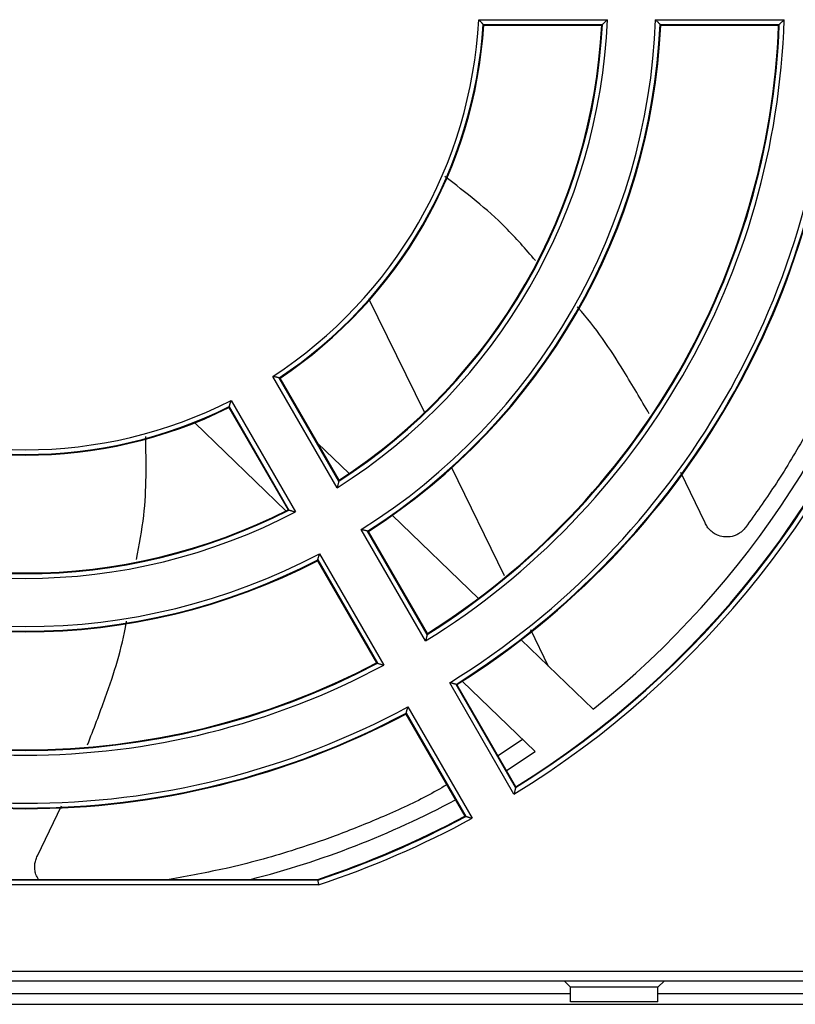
# Model space of a CAD drawing. Header units: inches. Extents: x -16 to 112, y 241 to 387.
# Tile 5 of 9: x 53 to 79, y 318 to 351. Entities that reach past the tile are written whole.
import ezdxf

# ---------------------------------------------------------------- set-up
doc = ezdxf.new("R2010")
doc.units = ezdxf.units.IN
doc.header["$MEASUREMENT"] = 0

# ---------------------------------------------------------------- blocks, each defined once
blk = doc.blocks.new('block 7')
at = {"color": 7, "lineweight": 25}
blk.add_lwpolyline([(7.838, 318.648), (88.105, 318.648)], dxfattribs=at)
blk = doc.blocks.new('block 92')
at = {"color": 7, "lineweight": 25}
blk.add_lwpolyline([(7.224, 317.854), (88.824, 317.854)], dxfattribs=at)
blk = doc.blocks.new('block 130')
at = {"color": 7, "lineweight": 25}
blk.add_open_spline([(45.834, 338.35), (50.226, 336.117), (55.421, 336.117), (59.813, 338.35)], degree=3, dxfattribs=at)
blk = doc.blocks.new('block 132')
at = {"color": 7, "lineweight": 25}
blk.add_open_spline([(43.65, 334.568), (49.396, 331.56), (56.251, 331.56), (61.997, 334.568)], degree=3, dxfattribs=at)
blk = doc.blocks.new('block 133')
at = {"color": 7, "lineweight": 25}
blk.add_lwpolyline([(59.813, 338.35), (61.997, 334.568)], dxfattribs=at)
blk = doc.blocks.new('block 134')
at = {"color": 7, "lineweight": 25}
blk.add_open_spline([(40.648, 329.368), (48.254, 325.293), (57.393, 325.293), (64.999, 329.368)], degree=3, dxfattribs=at)
blk = doc.blocks.new('block 135')
at = {"color": 7, "lineweight": 25}
blk.add_lwpolyline([(62.816, 333.149), (64.999, 329.368)], dxfattribs=at)
blk = doc.blocks.new('block 136')
at = {"color": 7, "lineweight": 25}
blk.add_open_spline([(42.831, 333.149), (49.084, 329.85), (56.563, 329.85), (62.816, 333.149)], degree=3, dxfattribs=at)
blk = doc.blocks.new('block 162')
at = {"color": 7, "lineweight": 25}
blk.add_open_spline([(63.415, 335.386), (68.892, 338.858), (72.32, 344.795), (72.588, 351.275)], degree=3, dxfattribs=at)
blk = doc.blocks.new('block 163')
at = {"color": 7, "lineweight": 25}
blk.add_lwpolyline([(68.22, 351.275), (72.588, 351.275)], dxfattribs=at)
blk = doc.blocks.new('block 164')
at = {"color": 7, "lineweight": 25}
blk.add_open_spline([(61.231, 339.169), (65.361, 341.856), (67.959, 346.355), (68.22, 351.275)], degree=3, dxfattribs=at)
blk = doc.blocks.new('block 165')
at = {"color": 7, "lineweight": 25}
blk.add_lwpolyline([(63.415, 335.386), (61.231, 339.169)], dxfattribs=at)
blk = doc.blocks.new('block 170')
at = {"color": 7, "lineweight": 25}
blk.add_open_spline([(64.234, 333.967), (70.217, 337.734), (73.956, 344.21), (74.226, 351.275)], degree=3, dxfattribs=at)
blk = doc.blocks.new('block 171')
at = {"color": 7, "lineweight": 25}
blk.add_lwpolyline([(66.417, 330.187), (64.234, 333.967)], dxfattribs=at)
blk = doc.blocks.new('block 172')
at = {"color": 7, "lineweight": 25}
blk.add_open_spline([(66.417, 330.187), (73.748, 334.736), (78.318, 342.651), (78.592, 351.275)], degree=3, dxfattribs=at)
blk = doc.blocks.new('block 173')
at = {"color": 7, "lineweight": 25}
blk.add_lwpolyline([(74.226, 351.275), (78.592, 351.275)], dxfattribs=at)
blk = doc.blocks.new('block 175')
at = {"color": 7, "lineweight": 25}
blk.add_lwpolyline([(88.103, 318.968), (7.857, 318.968)], dxfattribs=at)
blk = doc.blocks.new('block 195')
at = {"color": 7, "lineweight": 25}
blk.add_lwpolyline([(62.781, 321.912), (42.866, 321.912)], dxfattribs=at)
blk = doc.blocks.new('block 196')
at = {"color": 7, "lineweight": 25}
blk.add_open_spline([(62.781, 321.912), (64.585, 322.507), (66.331, 323.263), (68, 324.17)], degree=3, dxfattribs=at)
blk = doc.blocks.new('block 197')
at = {"color": 7, "lineweight": 25}
blk.add_lwpolyline([(65.818, 327.95), (68, 324.17)], dxfattribs=at)
blk = doc.blocks.new('block 198')
at = {"color": 7, "lineweight": 25}
blk.add_open_spline([(39.829, 327.95), (47.942, 323.584), (57.705, 323.584), (65.818, 327.95)], degree=3, dxfattribs=at)
blk = doc.blocks.new('block 203')
at = {"color": 7, "lineweight": 25}
blk.add_open_spline([(67.235, 328.768), (75.073, 333.611), (79.955, 342.066), (80.23, 351.275)], degree=3, dxfattribs=at)
blk = doc.blocks.new('block 204')
at = {"color": 7, "lineweight": 25}
blk.add_lwpolyline([(69.418, 324.988), (67.235, 328.768)], dxfattribs=at)
blk = doc.blocks.new('block 205')
at = {"color": 7, "lineweight": 25}
blk.add_open_spline([(69.418, 324.988), (75.834, 328.916), (80.648, 334.993), (83.005, 342.137)], degree=3, dxfattribs=at)
blk = doc.blocks.new('block 375')
at = {"color": 7, "lineweight": 25}
blk.add_open_spline([(63.469, 335.61), (68.775, 339.037), (72.107, 344.808), (72.421, 351.116)], degree=3, dxfattribs=at)
blk = doc.blocks.new('block 376')
at = {"color": 7, "lineweight": 25}
blk.add_open_spline([(72.421, 351.116), (72.423, 351.117), (72.424, 351.118), (72.427, 351.121), (72.429, 351.123), (72.433, 351.127), (72.437, 351.131), (72.442, 351.136), (72.448, 351.141), (72.454, 351.147), (72.46, 351.153), (72.468, 351.16), (72.476, 351.167), (72.483, 351.174), (72.491, 351.182), (72.499, 351.19), (72.508, 351.199), (72.518, 351.208), (72.528, 351.217), (72.536, 351.225), (72.544, 351.233), (72.552, 351.241), (72.564, 351.252), (72.576, 351.264), (72.588, 351.275)], degree=3, knots=[0, 0, 0, 0, 1, 1, 1, 2, 2, 2, 3, 3, 3, 4, 4, 4, 5, 5, 5, 6, 6, 6, 7, 7, 7, 8, 8, 8, 8], dxfattribs=at)
blk = doc.blocks.new('block 377')
at = {"color": 7, "lineweight": 25}
blk.add_open_spline([(63.469, 335.61), (63.469, 335.608), (63.468, 335.606), (63.467, 335.603), (63.467, 335.6), (63.465, 335.595), (63.464, 335.589), (63.462, 335.582), (63.461, 335.575), (63.459, 335.567), (63.456, 335.558), (63.454, 335.548), (63.452, 335.537), (63.449, 335.527), (63.447, 335.517), (63.444, 335.506), (63.441, 335.494), (63.438, 335.481), (63.435, 335.467), (63.432, 335.457), (63.429, 335.446), (63.426, 335.435), (63.422, 335.419), (63.419, 335.402), (63.415, 335.386)], degree=3, knots=[0, 0, 0, 0, 1, 1, 1, 2, 2, 2, 3, 3, 3, 4, 4, 4, 5, 5, 5, 6, 6, 6, 7, 7, 7, 8, 8, 8, 8], dxfattribs=at)
blk = doc.blocks.new('block 378')
at = {"color": 7, "lineweight": 25}
blk.add_lwpolyline([(68.371, 351.116), (72.421, 351.116)], dxfattribs=at)
blk = doc.blocks.new('block 379')
at = {"color": 7, "lineweight": 25}
blk.add_open_spline([(68.371, 351.116), (68.369, 351.117), (68.368, 351.118), (68.366, 351.121), (68.364, 351.123), (68.36, 351.127), (68.357, 351.131), (68.352, 351.135), (68.347, 351.14), (68.342, 351.146), (68.336, 351.152), (68.33, 351.159), (68.323, 351.167), (68.316, 351.174), (68.309, 351.181), (68.302, 351.189), (68.293, 351.198), (68.285, 351.207), (68.276, 351.216), (68.268, 351.224), (68.26, 351.233), (68.253, 351.241), (68.242, 351.252), (68.231, 351.264), (68.22, 351.275)], degree=3, knots=[0, 0, 0, 0, 1, 1, 1, 2, 2, 2, 3, 3, 3, 4, 4, 4, 5, 5, 5, 6, 6, 6, 7, 7, 7, 8, 8, 8, 8], dxfattribs=at)
blk = doc.blocks.new('block 382')
at = {"color": 7, "lineweight": 25}
blk.add_open_spline([(67.45, 328.714), (75.213, 333.571), (80.059, 341.964), (80.384, 351.116)], degree=3, dxfattribs=at)
blk = doc.blocks.new('block 383')
at = {"color": 7, "lineweight": 25}
blk.add_open_spline([(67.45, 328.714), (67.449, 328.715), (67.447, 328.715), (67.444, 328.716), (67.441, 328.717), (67.436, 328.718), (67.43, 328.72), (67.424, 328.721), (67.417, 328.723), (67.409, 328.725), (67.401, 328.727), (67.392, 328.729), (67.382, 328.732), (67.372, 328.734), (67.362, 328.737), (67.352, 328.739), (67.34, 328.742), (67.327, 328.745), (67.314, 328.749), (67.304, 328.751), (67.293, 328.754), (67.282, 328.757), (67.267, 328.761), (67.251, 328.764), (67.235, 328.768)], degree=3, knots=[0, 0, 0, 0, 1, 1, 1, 2, 2, 2, 3, 3, 3, 4, 4, 4, 5, 5, 5, 6, 6, 6, 7, 7, 7, 8, 8, 8, 8], dxfattribs=at)
blk = doc.blocks.new('block 385')
at = {"color": 7, "lineweight": 25}
blk.add_open_spline([(64.448, 333.915), (70.357, 337.693), (74.061, 344.109), (74.379, 351.116)], degree=3, dxfattribs=at)
blk = doc.blocks.new('block 386')
at = {"color": 7, "lineweight": 25}
blk.add_open_spline([(64.448, 333.915), (64.446, 333.915), (64.444, 333.916), (64.441, 333.916), (64.438, 333.917), (64.433, 333.918), (64.428, 333.92), (64.422, 333.921), (64.415, 333.923), (64.407, 333.925), (64.399, 333.927), (64.39, 333.929), (64.38, 333.931), (64.37, 333.934), (64.36, 333.936), (64.35, 333.939), (64.338, 333.942), (64.325, 333.945), (64.312, 333.948), (64.302, 333.951), (64.291, 333.953), (64.28, 333.956), (64.265, 333.96), (64.249, 333.964), (64.234, 333.967)], degree=3, knots=[0, 0, 0, 0, 1, 1, 1, 2, 2, 2, 3, 3, 3, 4, 4, 4, 5, 5, 5, 6, 6, 6, 7, 7, 7, 8, 8, 8, 8], dxfattribs=at)
blk = doc.blocks.new('block 387')
at = {"color": 7, "lineweight": 25}
blk.add_open_spline([(74.379, 351.116), (74.378, 351.117), (74.377, 351.118), (74.374, 351.121), (74.372, 351.123), (74.369, 351.127), (74.365, 351.131), (74.36, 351.136), (74.355, 351.14), (74.35, 351.146), (74.344, 351.152), (74.337, 351.159), (74.33, 351.167), (74.324, 351.174), (74.316, 351.181), (74.309, 351.189), (74.3, 351.198), (74.292, 351.207), (74.282, 351.217), (74.275, 351.225), (74.267, 351.233), (74.259, 351.241), (74.248, 351.252), (74.237, 351.264), (74.226, 351.275)], degree=3, knots=[0, 0, 0, 0, 1, 1, 1, 2, 2, 2, 3, 3, 3, 4, 4, 4, 5, 5, 5, 6, 6, 6, 7, 7, 7, 8, 8, 8, 8], dxfattribs=at)
blk = doc.blocks.new('block 388')
at = {"color": 7, "lineweight": 25}
blk.add_open_spline([(78.427, 351.116), (78.428, 351.117), (78.43, 351.118), (78.432, 351.121), (78.435, 351.123), (78.439, 351.127), (78.443, 351.131), (78.448, 351.136), (78.453, 351.141), (78.459, 351.147), (78.465, 351.153), (78.473, 351.16), (78.48, 351.167), (78.488, 351.174), (78.496, 351.182), (78.504, 351.19), (78.513, 351.199), (78.523, 351.208), (78.532, 351.217), (78.54, 351.225), (78.548, 351.233), (78.556, 351.241), (78.568, 351.252), (78.58, 351.264), (78.592, 351.275)], degree=3, knots=[0, 0, 0, 0, 1, 1, 1, 2, 2, 2, 3, 3, 3, 4, 4, 4, 5, 5, 5, 6, 6, 6, 7, 7, 7, 8, 8, 8, 8], dxfattribs=at)
blk = doc.blocks.new('block 389')
at = {"color": 7, "lineweight": 25}
blk.add_lwpolyline([(74.379, 351.116), (78.427, 351.116)], dxfattribs=at)
blk = doc.blocks.new('block 398')
at = {"color": 7, "lineweight": 25}
blk.add_open_spline([(61.444, 339.118), (65.502, 341.814), (68.065, 346.253), (68.371, 351.116)], degree=3, dxfattribs=at)
blk = doc.blocks.new('block 399')
at = {"color": 7, "lineweight": 25}
blk.add_open_spline([(61.444, 339.118), (61.442, 339.119), (61.44, 339.119), (61.437, 339.12), (61.434, 339.121), (61.429, 339.122), (61.424, 339.123), (61.418, 339.125), (61.411, 339.126), (61.403, 339.128), (61.395, 339.13), (61.386, 339.132), (61.376, 339.134), (61.366, 339.137), (61.356, 339.139), (61.346, 339.141), (61.334, 339.144), (61.322, 339.147), (61.309, 339.15), (61.299, 339.153), (61.288, 339.155), (61.277, 339.158), (61.262, 339.162), (61.246, 339.165), (61.231, 339.169)], degree=3, knots=[0, 0, 0, 0, 1, 1, 1, 2, 2, 2, 3, 3, 3, 4, 4, 4, 5, 5, 5, 6, 6, 6, 7, 7, 7, 8, 8, 8, 8], dxfattribs=at)
blk = doc.blocks.new('block 405')
at = {"color": 7, "lineweight": 25}
blk.add_open_spline([(66.472, 330.409), (73.631, 334.915), (78.104, 342.663), (78.427, 351.116)], degree=3, dxfattribs=at)
blk = doc.blocks.new('block 406')
at = {"color": 7, "lineweight": 25}
blk.add_open_spline([(66.472, 330.409), (66.472, 330.407), (66.471, 330.405), (66.47, 330.402), (66.469, 330.399), (66.468, 330.394), (66.467, 330.388), (66.465, 330.382), (66.463, 330.374), (66.461, 330.366), (66.459, 330.357), (66.457, 330.347), (66.454, 330.337), (66.452, 330.327), (66.449, 330.317), (66.446, 330.306), (66.443, 330.294), (66.44, 330.28), (66.437, 330.267), (66.434, 330.256), (66.431, 330.246), (66.429, 330.235), (66.425, 330.219), (66.421, 330.203), (66.417, 330.187)], degree=3, knots=[0, 0, 0, 0, 1, 1, 1, 2, 2, 2, 3, 3, 3, 4, 4, 4, 5, 5, 5, 6, 6, 6, 7, 7, 7, 8, 8, 8, 8], dxfattribs=at)
blk = doc.blocks.new('block 411')
at = {"color": 7, "lineweight": 25}
blk.add_open_spline([(69.474, 325.21), (75.782, 329.117), (80.515, 335.118), (82.846, 342.163)], degree=3, dxfattribs=at)
blk = doc.blocks.new('block 412')
at = {"color": 7, "lineweight": 25}
blk.add_open_spline([(69.474, 325.21), (69.473, 325.208), (69.473, 325.206), (69.472, 325.203), (69.471, 325.2), (69.47, 325.195), (69.468, 325.189), (69.467, 325.182), (69.465, 325.175), (69.463, 325.167), (69.461, 325.158), (69.458, 325.149), (69.456, 325.138), (69.453, 325.128), (69.451, 325.118), (69.448, 325.107), (69.445, 325.095), (69.442, 325.082), (69.438, 325.069), (69.436, 325.058), (69.433, 325.047), (69.43, 325.036), (69.426, 325.02), (69.422, 325.004), (69.418, 324.988)], degree=3, knots=[0, 0, 0, 0, 1, 1, 1, 2, 2, 2, 3, 3, 3, 4, 4, 4, 5, 5, 5, 6, 6, 6, 7, 7, 7, 8, 8, 8, 8], dxfattribs=at)
blk = doc.blocks.new('block 414')
at = {"color": 7, "lineweight": 25}
blk.add_lwpolyline([(63.469, 335.61), (61.444, 339.118)], dxfattribs=at)
blk = doc.blocks.new('block 418')
at = {"color": 7, "lineweight": 25}
blk.add_open_spline([(43.871, 334.632), (49.492, 331.751), (56.155, 331.751), (61.776, 334.632)], degree=3, dxfattribs=at)
blk = doc.blocks.new('block 419')
at = {"color": 7, "lineweight": 25}
blk.add_open_spline([(61.776, 334.632), (61.777, 334.632), (61.779, 334.631), (61.783, 334.63), (61.786, 334.629), (61.791, 334.628), (61.797, 334.626), (61.803, 334.624), (61.81, 334.622), (61.818, 334.62), (61.827, 334.617), (61.837, 334.614), (61.847, 334.611), (61.857, 334.609), (61.868, 334.605), (61.878, 334.602), (61.891, 334.599), (61.904, 334.595), (61.917, 334.591), (61.927, 334.588), (61.938, 334.585), (61.949, 334.581), (61.965, 334.577), (61.981, 334.572), (61.997, 334.568)], degree=3, knots=[0, 0, 0, 0, 1, 1, 1, 2, 2, 2, 3, 3, 3, 4, 4, 4, 5, 5, 5, 6, 6, 6, 7, 7, 7, 8, 8, 8, 8], dxfattribs=at)
blk = doc.blocks.new('block 420')
at = {"color": 7, "lineweight": 25}
blk.add_lwpolyline([(66.472, 330.409), (64.448, 333.915)], dxfattribs=at)
blk = doc.blocks.new('block 422')
at = {"color": 7, "lineweight": 25}
blk.add_lwpolyline([(59.75, 338.141), (61.776, 334.632)], dxfattribs=at)
blk = doc.blocks.new('block 423')
at = {"color": 7, "lineweight": 25}
blk.add_open_spline([(59.75, 338.141), (59.751, 338.142), (59.751, 338.144), (59.752, 338.147), (59.753, 338.15), (59.755, 338.155), (59.756, 338.16), (59.758, 338.166), (59.76, 338.173), (59.762, 338.18), (59.765, 338.189), (59.767, 338.198), (59.77, 338.207), (59.773, 338.217), (59.776, 338.226), (59.779, 338.237), (59.783, 338.248), (59.786, 338.26), (59.79, 338.273), (59.793, 338.284), (59.796, 338.294), (59.8, 338.305), (59.804, 338.32), (59.809, 338.335), (59.813, 338.35)], degree=3, knots=[0, 0, 0, 0, 1, 1, 1, 2, 2, 2, 3, 3, 3, 4, 4, 4, 5, 5, 5, 6, 6, 6, 7, 7, 7, 8, 8, 8, 8], dxfattribs=at)
blk = doc.blocks.new('block 424')
at = {"color": 7, "lineweight": 25}
blk.add_open_spline([(45.897, 338.141), (50.26, 335.974), (55.386, 335.974), (59.75, 338.141)], degree=3, dxfattribs=at)
blk = doc.blocks.new('block 426')
at = {"color": 7, "lineweight": 25}
blk.add_open_spline([(39.89, 327.737), (47.978, 323.442), (57.669, 323.442), (65.757, 327.737)], degree=3, dxfattribs=at)
blk = doc.blocks.new('block 428')
at = {"color": 7, "lineweight": 25}
blk.add_open_spline([(65.757, 327.737), (65.757, 327.738), (65.758, 327.74), (65.759, 327.743), (65.76, 327.747), (65.761, 327.751), (65.763, 327.757), (65.764, 327.763), (65.767, 327.77), (65.769, 327.777), (65.771, 327.786), (65.774, 327.795), (65.777, 327.805), (65.779, 327.814), (65.782, 327.824), (65.785, 327.835), (65.788, 327.847), (65.792, 327.859), (65.796, 327.872), (65.799, 327.882), (65.802, 327.893), (65.805, 327.904), (65.809, 327.919), (65.814, 327.935), (65.818, 327.95)], degree=3, knots=[0, 0, 0, 0, 1, 1, 1, 2, 2, 2, 3, 3, 3, 4, 4, 4, 5, 5, 5, 6, 6, 6, 7, 7, 7, 8, 8, 8, 8], dxfattribs=at)
blk = doc.blocks.new('block 434')
at = {"color": 7, "lineweight": 25}
blk.add_open_spline([(64.778, 329.431), (64.78, 329.431), (64.782, 329.43), (64.785, 329.429), (64.789, 329.428), (64.794, 329.427), (64.799, 329.425), (64.806, 329.423), (64.813, 329.421), (64.821, 329.419), (64.83, 329.417), (64.84, 329.414), (64.85, 329.411), (64.86, 329.408), (64.87, 329.405), (64.881, 329.402), (64.893, 329.398), (64.906, 329.395), (64.919, 329.391), (64.93, 329.388), (64.94, 329.385), (64.951, 329.382), (64.967, 329.377), (64.983, 329.373), (64.999, 329.368)], degree=3, knots=[0, 0, 0, 0, 1, 1, 1, 2, 2, 2, 3, 3, 3, 4, 4, 4, 5, 5, 5, 6, 6, 6, 7, 7, 7, 8, 8, 8, 8], dxfattribs=at)
blk = doc.blocks.new('block 435')
at = {"color": 7, "lineweight": 25}
blk.add_lwpolyline([(62.754, 332.937), (64.778, 329.431)], dxfattribs=at)
blk = doc.blocks.new('block 436')
at = {"color": 7, "lineweight": 25}
blk.add_open_spline([(62.754, 332.937), (62.755, 332.939), (62.756, 332.941), (62.757, 332.944), (62.757, 332.947), (62.759, 332.951), (62.761, 332.957), (62.762, 332.963), (62.764, 332.97), (62.766, 332.977), (62.769, 332.986), (62.771, 332.995), (62.774, 333.005), (62.777, 333.014), (62.78, 333.024), (62.783, 333.034), (62.786, 333.046), (62.79, 333.059), (62.794, 333.071), (62.797, 333.082), (62.8, 333.093), (62.803, 333.103), (62.807, 333.119), (62.812, 333.134), (62.816, 333.149)], degree=3, knots=[0, 0, 0, 0, 1, 1, 1, 2, 2, 2, 3, 3, 3, 4, 4, 4, 5, 5, 5, 6, 6, 6, 7, 7, 7, 8, 8, 8, 8], dxfattribs=at)
blk = doc.blocks.new('block 437')
at = {"color": 7, "lineweight": 25}
blk.add_open_spline([(42.892, 332.937), (49.12, 329.709), (56.527, 329.709), (62.754, 332.937)], degree=3, dxfattribs=at)
blk = doc.blocks.new('block 438')
at = {"color": 7, "lineweight": 25}
blk.add_open_spline([(40.868, 329.431), (48.35, 325.485), (57.297, 325.485), (64.778, 329.431)], degree=3, dxfattribs=at)
blk = doc.blocks.new('block 439')
at = {"color": 7, "lineweight": 25}
blk.add_lwpolyline([(65.757, 327.737), (67.78, 324.232)], dxfattribs=at)
blk = doc.blocks.new('block 440')
at = {"color": 7, "lineweight": 25}
blk.add_open_spline([(67.78, 324.232), (67.782, 324.232), (67.784, 324.231), (67.787, 324.23), (67.791, 324.229), (67.796, 324.228), (67.801, 324.226), (67.808, 324.224), (67.815, 324.222), (67.823, 324.22), (67.832, 324.218), (67.841, 324.215), (67.851, 324.212), (67.861, 324.209), (67.871, 324.206), (67.882, 324.203), (67.894, 324.2), (67.907, 324.196), (67.92, 324.192), (67.931, 324.189), (67.942, 324.186), (67.953, 324.183), (67.968, 324.179), (67.984, 324.174), (68, 324.17)], degree=3, knots=[0, 0, 0, 0, 1, 1, 1, 2, 2, 2, 3, 3, 3, 4, 4, 4, 5, 5, 5, 6, 6, 6, 7, 7, 7, 8, 8, 8, 8], dxfattribs=at)
blk = doc.blocks.new('block 442')
at = {"color": 7, "lineweight": 25}
blk.add_lwpolyline([(69.474, 325.21), (67.45, 328.714)], dxfattribs=at)
blk = doc.blocks.new('block 443')
at = {"color": 7, "lineweight": 25}
blk.add_lwpolyline([(62.755, 322.071), (42.892, 322.071)], dxfattribs=at)
blk = doc.blocks.new('block 444')
at = {"color": 7, "lineweight": 25}
blk.add_open_spline([(62.755, 322.071), (62.755, 322.07), (62.756, 322.069), (62.756, 322.066), (62.756, 322.064), (62.757, 322.061), (62.757, 322.056), (62.758, 322.052), (62.759, 322.047), (62.76, 322.041), (62.761, 322.035), (62.762, 322.028), (62.763, 322.021), (62.765, 322.009), (62.767, 321.994), (62.77, 321.979), (62.773, 321.958), (62.777, 321.935), (62.781, 321.912)], degree=3, knots=[0, 0, 0, 0, 1, 1, 1, 2, 2, 2, 3, 3, 3, 4, 4, 4, 5, 5, 5, 6, 6, 6, 6], dxfattribs=at)
blk = doc.blocks.new('block 446')
at = {"color": 7, "lineweight": 25}
blk.add_open_spline([(62.755, 322.071), (64.489, 322.645), (66.171, 323.368), (67.78, 324.232)], degree=3, dxfattribs=at)
blk = doc.blocks.new('block 473')
at = {"color": 7, "lineweight": 25}
blk.add_lwpolyline([(74.305, 317.935), (71.342, 317.935)], dxfattribs=at)
blk = doc.blocks.new('block 476')
at = {"color": 7, "lineweight": 25}
blk.add_lwpolyline([(20.931, 318.224), (71.342, 318.224)], dxfattribs=at)
blk = doc.blocks.new('block 477')
at = {"color": 7, "lineweight": 25}
blk.add_lwpolyline([(74.305, 318.224), (88.453, 318.224)], dxfattribs=at)
blk = doc.blocks.new('block 559')
at = {"color": 7, "lineweight": 25}
blk.add_lwpolyline([(78.404, 351.094), (78.417, 351.106), (78.427, 351.116)], dxfattribs=at)
blk = doc.blocks.new('block 560')
at = {"color": 7, "lineweight": 25}
blk.add_lwpolyline([(74.4, 351.094), (78.404, 351.094)], dxfattribs=at)
blk = doc.blocks.new('block 561')
at = {"color": 7, "lineweight": 25}
blk.add_lwpolyline([(74.4, 351.094), (74.388, 351.106), (74.379, 351.116)], dxfattribs=at)
blk = doc.blocks.new('block 573')
at = {"color": 7, "lineweight": 25}
blk.add_lwpolyline([(68.391, 351.094), (68.38, 351.106), (68.371, 351.116)], dxfattribs=at)
blk = doc.blocks.new('block 574')
at = {"color": 7, "lineweight": 25}
blk.add_lwpolyline([(72.398, 351.094), (72.411, 351.106), (72.421, 351.116)], dxfattribs=at)
blk = doc.blocks.new('block 575')
at = {"color": 7, "lineweight": 25}
blk.add_lwpolyline([(68.391, 351.094), (72.398, 351.094)], dxfattribs=at)
blk = doc.blocks.new('block 576')
at = {"color": 7, "lineweight": 25}
blk.add_open_spline([(64.478, 333.907), (70.377, 337.688), (74.076, 344.095), (74.4, 351.094)], degree=3, dxfattribs=at)
blk = doc.blocks.new('block 577')
at = {"color": 7, "lineweight": 25}
blk.add_lwpolyline([(64.478, 333.907), (64.461, 333.912), (64.448, 333.915)], dxfattribs=at)
blk = doc.blocks.new('block 580')
at = {"color": 7, "lineweight": 25}
blk.add_lwpolyline([(63.477, 335.642), (63.472, 335.624), (63.469, 335.61)], dxfattribs=at)
blk = doc.blocks.new('block 581')
at = {"color": 7, "lineweight": 25}
blk.add_open_spline([(63.477, 335.642), (68.758, 339.062), (72.077, 344.809), (72.398, 351.094)], degree=3, dxfattribs=at)
blk = doc.blocks.new('block 582')
at = {"color": 7, "lineweight": 25}
blk.add_open_spline([(61.473, 339.111), (65.521, 341.808), (68.08, 346.239), (68.391, 351.094)], degree=3, dxfattribs=at)
blk = doc.blocks.new('block 583')
at = {"color": 7, "lineweight": 25}
blk.add_lwpolyline([(61.473, 339.111), (61.457, 339.115), (61.444, 339.118)], dxfattribs=at)
blk = doc.blocks.new('block 593')
at = {"color": 7, "lineweight": 25}
blk.add_lwpolyline([(69.482, 325.241), (69.477, 325.224), (69.474, 325.21)], dxfattribs=at)
blk = doc.blocks.new('block 594')
at = {"color": 7, "lineweight": 25}
blk.add_open_spline([(69.482, 325.241), (75.775, 329.145), (80.497, 335.135), (82.824, 342.166)], degree=3, dxfattribs=at)
blk = doc.blocks.new('block 595')
at = {"color": 7, "lineweight": 25}
blk.add_lwpolyline([(59.741, 338.111), (59.746, 338.128), (59.75, 338.141)], dxfattribs=at)
blk = doc.blocks.new('block 596')
at = {"color": 7, "lineweight": 25}
blk.add_lwpolyline([(61.745, 334.642), (61.762, 334.636), (61.776, 334.632)], dxfattribs=at)
blk = doc.blocks.new('block 597')
at = {"color": 7, "lineweight": 25}
blk.add_lwpolyline([(59.741, 338.111), (61.745, 334.642)], dxfattribs=at)
blk = doc.blocks.new('block 599')
at = {"color": 7, "lineweight": 25}
blk.add_open_spline([(43.902, 334.642), (49.505, 331.778), (56.142, 331.778), (61.745, 334.642)], degree=3, dxfattribs=at)
blk = doc.blocks.new('block 600')
at = {"color": 7, "lineweight": 25}
blk.add_open_spline([(45.906, 338.111), (50.265, 335.954), (55.382, 335.954), (59.741, 338.111)], degree=3, dxfattribs=at)
blk = doc.blocks.new('block 605')
at = {"color": 7, "lineweight": 25}
blk.add_lwpolyline([(66.48, 330.44), (66.475, 330.423), (66.472, 330.409)], dxfattribs=at)
blk = doc.blocks.new('block 606')
at = {"color": 7, "lineweight": 25}
blk.add_lwpolyline([(66.48, 330.44), (64.478, 333.907)], dxfattribs=at)
blk = doc.blocks.new('block 607')
at = {"color": 7, "lineweight": 25}
blk.add_lwpolyline([(63.477, 335.642), (61.473, 339.111)], dxfattribs=at)
blk = doc.blocks.new('block 608')
at = {"color": 7, "lineweight": 25}
blk.add_lwpolyline([(65.748, 327.707), (65.753, 327.724), (65.757, 327.737)], dxfattribs=at)
blk = doc.blocks.new('block 609')
at = {"color": 7, "lineweight": 25}
blk.add_lwpolyline([(67.75, 324.241), (67.767, 324.236), (67.78, 324.232)], dxfattribs=at)
blk = doc.blocks.new('block 610')
at = {"color": 7, "lineweight": 25}
blk.add_lwpolyline([(65.748, 327.707), (67.75, 324.241)], dxfattribs=at)
blk = doc.blocks.new('block 611')
at = {"color": 7, "lineweight": 25}
blk.add_lwpolyline([(67.48, 328.707), (67.464, 328.711), (67.45, 328.714)], dxfattribs=at)
blk = doc.blocks.new('block 612')
at = {"color": 7, "lineweight": 25}
blk.add_lwpolyline([(69.482, 325.241), (67.48, 328.707)], dxfattribs=at)
blk = doc.blocks.new('block 620')
at = {"color": 7, "lineweight": 25}
blk.add_lwpolyline([(62.746, 332.908), (62.751, 332.924), (62.754, 332.937)], dxfattribs=at)
blk = doc.blocks.new('block 621')
at = {"color": 7, "lineweight": 25}
blk.add_open_spline([(42.901, 332.908), (49.124, 329.689), (56.522, 329.689), (62.746, 332.908)], degree=3, dxfattribs=at)
blk = doc.blocks.new('block 622')
at = {"color": 7, "lineweight": 25}
blk.add_lwpolyline([(64.748, 329.44), (64.765, 329.435), (64.778, 329.431)], dxfattribs=at)
blk = doc.blocks.new('block 623')
at = {"color": 7, "lineweight": 25}
blk.add_lwpolyline([(62.746, 332.908), (64.748, 329.44)], dxfattribs=at)
blk = doc.blocks.new('block 624')
at = {"color": 7, "lineweight": 25}
blk.add_open_spline([(39.899, 327.707), (47.983, 323.422), (57.664, 323.422), (65.748, 327.707)], degree=3, dxfattribs=at)
blk = doc.blocks.new('block 627')
at = {"color": 7, "lineweight": 25}
blk.add_lwpolyline([(42.895, 322.094), (62.752, 322.094)], dxfattribs=at)
blk = doc.blocks.new('block 628')
at = {"color": 7, "lineweight": 25}
blk.add_lwpolyline([(62.755, 322.071), (62.753, 322.084), (62.752, 322.094)], dxfattribs=at)
blk = doc.blocks.new('block 629')
at = {"color": 7, "lineweight": 25}
blk.add_open_spline([(62.752, 322.094), (64.476, 322.664), (66.148, 323.383), (67.75, 324.241)], degree=3, dxfattribs=at)
blk = doc.blocks.new('block 632')
at = {"color": 7, "lineweight": 25}
blk.add_open_spline([(67.48, 328.707), (75.233, 333.566), (80.074, 341.95), (80.405, 351.094)], degree=3, dxfattribs=at)
blk = doc.blocks.new('block 633')
at = {"color": 7, "lineweight": 25}
blk.add_open_spline([(66.48, 330.44), (73.614, 334.94), (78.074, 342.665), (78.404, 351.094)], degree=3, dxfattribs=at)
blk = doc.blocks.new('block 634')
at = {"color": 7, "lineweight": 25}
blk.add_open_spline([(40.899, 329.44), (48.363, 325.511), (57.284, 325.511), (64.748, 329.44)], degree=3, dxfattribs=at)
blk = doc.blocks.new('block 674')
at = {"color": 7, "lineweight": 25}
blk.add_lwpolyline([(74.306, 318.431), (74.523, 318.648)], dxfattribs=at)
blk = doc.blocks.new('block 675')
at = {"color": 7, "lineweight": 25}
blk.add_lwpolyline([(74.306, 318.431), (71.341, 318.431)], dxfattribs=at)
blk = doc.blocks.new('block 676')
at = {"color": 7, "lineweight": 25}
blk.add_lwpolyline([(71.125, 318.648), (71.341, 318.431)], dxfattribs=at)
blk = doc.blocks.new('block 708')
at = {"color": 7, "lineweight": 25}
blk.add_lwpolyline([(62.747, 336.906), (63.82, 335.869)], dxfattribs=at)
blk = doc.blocks.new('block 709')
at = {"color": 7, "lineweight": 25}
blk.add_lwpolyline([(65.287, 334.452), (68.208, 331.632)], dxfattribs=at)
blk = doc.blocks.new('block 710')
at = {"color": 7, "lineweight": 25}
blk.add_lwpolyline([(69.664, 330.227), (72.104, 327.87)], dxfattribs=at)
blk = doc.blocks.new('block 721')
at = {"color": 7, "lineweight": 25}
blk.add_lwpolyline([(70.141, 326.43), (67.663, 328.822)], dxfattribs=at)
blk = doc.blocks.new('block 722')
at = {"color": 7, "lineweight": 25}
blk.add_lwpolyline([(61.674, 334.606), (58.579, 337.594)], dxfattribs=at)
blk = doc.blocks.new('block 730')
at = {"color": 7, "lineweight": 25}
blk.add_open_spline([(60.474, 322.094), (62.893, 322.711), (65.228, 323.618), (67.429, 324.795)], degree=3, dxfattribs=at)
blk = doc.blocks.new('block 731')
at = {"color": 7, "lineweight": 25}
blk.add_lwpolyline([(69.161, 325.795), (70.141, 326.43)], dxfattribs=at)
blk = doc.blocks.new('block 738')
at = {"color": 7, "lineweight": 25}
blk.add_open_spline([(72.104, 327.87), (77.39, 332.077), (81.154, 337.898), (82.824, 344.444)], degree=3, dxfattribs=at)
blk = doc.blocks.new('block 747')
at = {"color": 7, "lineweight": 25}
blk.add_lwpolyline([(74.305, 317.935), (74.306, 318.431)], dxfattribs=at)
blk = doc.blocks.new('block 748')
at = {"color": 7, "lineweight": 25}
blk.add_lwpolyline([(71.342, 317.935), (71.341, 318.431)], dxfattribs=at)
blk = doc.blocks.new('block 835')
at = {"color": 7, "lineweight": 25}
blk.add_lwpolyline([(64.48, 341.815), (66.374, 337.944)], dxfattribs=at)
blk = doc.blocks.new('block 836')
at = {"color": 7, "lineweight": 25}
blk.add_lwpolyline([(67.28, 336.092), (69.082, 332.408)], dxfattribs=at)
blk = doc.blocks.new('block 837')
at = {"color": 7, "lineweight": 25}
blk.add_lwpolyline([(69.98, 330.573), (70.584, 329.337)], dxfattribs=at)
blk = doc.blocks.new('block 838')
at = {"color": 7, "lineweight": 25}
blk.add_lwpolyline([(69.712, 326.844), (68.879, 326.284)], dxfattribs=at)
blk = doc.blocks.new('block 839')
at = {"color": 7, "lineweight": 25}
blk.add_open_spline([(67.137, 325.302), (66.912, 325.173), (66.687, 325.044), (66.452, 324.92), (65.962, 324.66), (65.429, 324.421), (64.888, 324.19), (64.385, 323.975), (63.874, 323.768), (63.349, 323.574), (62.864, 323.394), (62.366, 323.226), (61.859, 323.067), (61.141, 322.843), (60.404, 322.638), (59.645, 322.469), (59.012, 322.328), (58.363, 322.211), (57.714, 322.094)], degree=3, knots=[0, 0, 0, 0, 1, 1, 1, 2, 2, 2, 3, 3, 3, 4, 4, 4, 5, 5, 5, 6, 6, 6, 6], dxfattribs=at)
blk = doc.blocks.new('block 840')
at = {"color": 7, "lineweight": 25}
blk.add_open_spline([(53.269, 322.094), (53.238, 322.149), (53.207, 322.203), (53.185, 322.263), (53.167, 322.314), (53.156, 322.369), (53.15, 322.425), (53.144, 322.479), (53.143, 322.533), (53.148, 322.588), (53.152, 322.641), (53.162, 322.694), (53.178, 322.745), (53.194, 322.795), (53.216, 322.842), (53.238, 322.89)], degree=3, knots=[0, 0, 0, 0, 1, 1, 1, 2, 2, 2, 3, 3, 3, 4, 4, 4, 5, 5, 5, 5], dxfattribs=at)
blk = doc.blocks.new('block 841')
at = {"color": 7, "lineweight": 25}
blk.add_lwpolyline([(53.238, 322.89), (54.053, 324.592)], dxfattribs=at)
blk = doc.blocks.new('block 842')
at = {"color": 7, "lineweight": 25}
blk.add_open_spline([(54.94, 326.665), (55.144, 327.194), (55.349, 327.724), (55.541, 328.26), (55.839, 329.09), (56.108, 329.934), (56.251, 330.803), (56.255, 330.822), (56.258, 330.842), (56.261, 330.861)], degree=3, knots=[0, 0, 0, 0, 1, 1, 1, 2, 2, 2, 3, 3, 3, 3], dxfattribs=at)
blk = doc.blocks.new('block 843')
at = {"color": 7, "lineweight": 25}
blk.add_open_spline([(56.603, 332.954), (56.697, 333.449), (56.79, 333.944), (56.846, 334.443), (56.947, 335.33), (56.929, 336.227), (56.912, 337.125)], degree=3, knots=[0, 0, 0, 0, 1, 1, 1, 2, 2, 2, 2], dxfattribs=at)
blk = doc.blocks.new('block 863')
at = {"color": 7, "lineweight": 25}
blk.add_open_spline([(82.824, 347.356), (82.746, 346.839), (82.669, 346.323), (82.563, 345.791), (82.454, 345.243), (82.313, 344.68), (82.158, 344.114), (82.013, 343.587), (81.855, 343.058), (81.679, 342.527), (81.516, 342.035), (81.338, 341.541), (81.145, 341.046), (80.872, 340.345), (80.568, 339.642), (80.232, 338.943), (79.933, 338.321), (79.609, 337.702), (79.26, 337.085), (78.949, 336.535), (78.618, 335.987), (78.259, 335.445), (77.948, 334.974), (77.615, 334.508), (77.283, 334.041)], degree=3, knots=[0, 0, 0, 0, 1, 1, 1, 2, 2, 2, 3, 3, 3, 4, 4, 4, 5, 5, 5, 6, 6, 6, 7, 7, 7, 8, 8, 8, 8], dxfattribs=at)
blk = doc.blocks.new('block 864')
at = {"color": 7, "lineweight": 25}
blk.add_open_spline([(77.283, 334.041), (77.268, 334.022), (77.253, 334.003), (77.237, 333.985), (77.221, 333.966), (77.204, 333.949), (77.186, 333.932), (77.169, 333.916), (77.15, 333.9), (77.131, 333.885), (77.112, 333.87), (77.092, 333.856), (77.072, 333.843), (77.035, 333.819), (76.996, 333.799), (76.955, 333.781), (76.912, 333.763), (76.867, 333.748), (76.822, 333.737), (76.744, 333.719), (76.663, 333.712), (76.583, 333.718), (76.508, 333.723), (76.434, 333.739), (76.363, 333.766), (76.311, 333.785), (76.261, 333.809), (76.214, 333.839), (76.168, 333.868), (76.125, 333.901), (76.085, 333.939), (76.047, 333.976), (76.011, 334.016), (75.982, 334.061), (75.952, 334.104), (75.929, 334.151), (75.905, 334.198)], degree=3, knots=[0, 0, 0, 0, 1, 1, 1, 2, 2, 2, 3, 3, 3, 4, 4, 4, 5, 5, 5, 6, 6, 6, 7, 7, 7, 8, 8, 8, 9, 9, 9, 10, 10, 10, 11, 11, 11, 12, 12, 12, 12], dxfattribs=at)
blk = doc.blocks.new('block 865')
at = {"color": 7, "lineweight": 25}
blk.add_lwpolyline([(75.905, 334.198), (75.078, 335.909)], dxfattribs=at)
blk = doc.blocks.new('block 866')
at = {"color": 7, "lineweight": 25}
blk.add_open_spline([(74.012, 337.891), (73.727, 338.378), (73.443, 338.866), (73.146, 339.348), (72.683, 340.099), (72.19, 340.836), (71.601, 341.49), (71.59, 341.502), (71.578, 341.515), (71.566, 341.528)], degree=3, knots=[0, 0, 0, 0, 1, 1, 1, 2, 2, 2, 3, 3, 3, 3], dxfattribs=at)
blk = doc.blocks.new('block 867')
at = {"color": 7, "lineweight": 25}
blk.add_open_spline([(70.146, 343.099), (69.815, 343.484), (69.484, 343.869), (69.127, 344.226), (68.497, 344.857), (67.784, 345.404), (67.072, 345.95)], degree=3, knots=[0, 0, 0, 0, 1, 1, 1, 2, 2, 2, 2], dxfattribs=at)

msp = doc.modelspace()

# ---------------------------------------------------------------- block references
for name in ['block 164', 'block 162', 'block 170', 'block 172', 'block 203', 'block 163', 'block 379', 'block 376', 'block 173', 'block 387', 'block 388', 'block 398', 'block 582', 'block 375', 'block 581', 'block 385', 'block 576', 'block 405', 'block 633', 'block 382', 'block 632', 'block 378', 'block 573', 'block 575', 'block 574', 'block 389', 'block 561', 'block 560', 'block 559', 'block 863', 'block 867', 'block 738', 'block 205', 'block 411', 'block 594', 'block 835', 'block 866', 'block 165', 'block 399', 'block 414', 'block 583', 'block 607', 'block 130', 'block 423', 'block 133', 'block 424', 'block 600', 'block 595', 'block 597', 'block 422', 'block 722', 'block 843', 'block 708', 'block 836', 'block 865', 'block 377', 'block 580', 'block 132', 'block 418', 'block 599', 'block 596', 'block 419', 'block 709', 'block 171', 'block 386', 'block 420', 'block 577', 'block 606', 'block 864', 'block 136', 'block 437', 'block 621', 'block 620', 'block 623', 'block 436', 'block 435', 'block 135', 'block 842', 'block 837', 'block 406', 'block 605', 'block 710', 'block 134', 'block 438', 'block 634', 'block 622', 'block 434', 'block 204', 'block 383', 'block 442', 'block 611', 'block 612', 'block 721', 'block 198', 'block 428', 'block 197', 'block 426', 'block 624', 'block 608', 'block 610', 'block 439', 'block 838', 'block 731', 'block 839', 'block 412', 'block 593', 'block 841', 'block 730', 'block 629', 'block 446', 'block 609', 'block 440', 'block 196', 'block 840', 'block 195', 'block 443', 'block 627', 'block 628', 'block 444', 'block 175', 'block 7', 'block 676', 'block 674', 'block 476', 'block 675', 'block 748', 'block 747', 'block 477', 'block 92', 'block 473']:
    msp.add_blockref(name, (0, 0))

doc.saveas('drawing.dxf')
